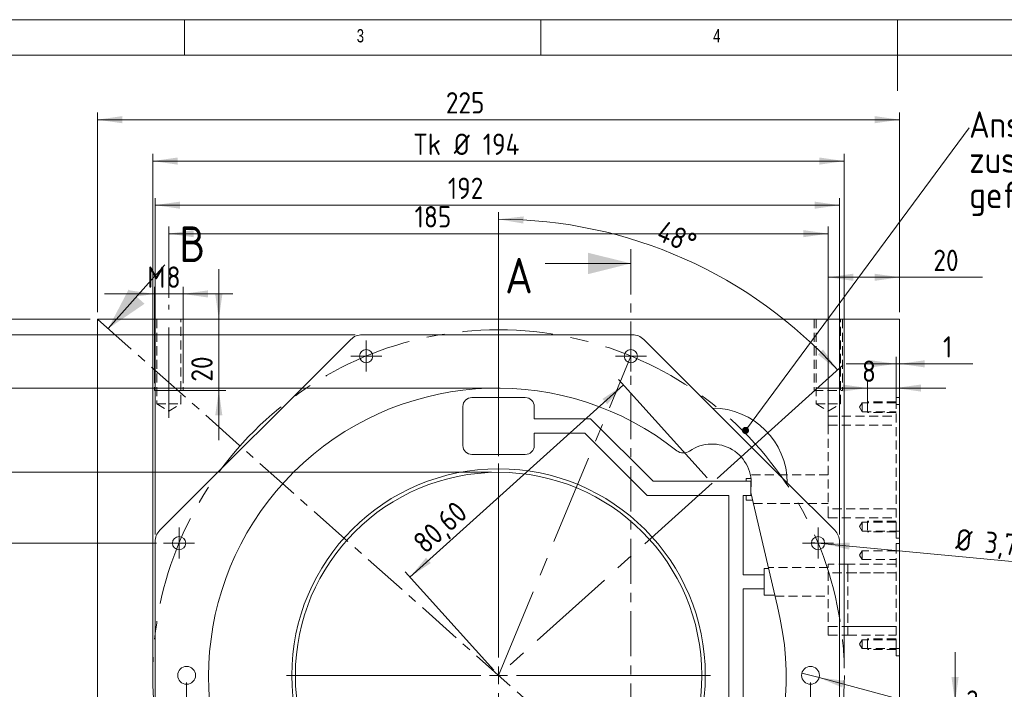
# Model space of a CAD drawing. Header units: millimetres. Extents: x 4 to 415, y 5 to 292.
# Tile 4 of 9: x 87 to 225, y 198 to 292. Entities that reach past the tile are written whole.
import ezdxf

# ---------------------------------------------------------------- set-up
doc = ezdxf.new("R2010")
doc.units = ezdxf.units.MM
for name, pattern in [('CENTER', [10.16, 6.35, -1.27, 1.27, -1.27]), ('CENTERX2', [20.32, 12.7, -2.54, 2.54, -2.54]), ('HIDDEN', [1.905, 1.27, -0.635])]:
    doc.linetypes.add(name, pattern=pattern)
doc.styles.add('SLDTEXTSTYLE0', font='TXT', dxfattribs={"width": 0.75})
doc.styles.add('SLDTEXTSTYLE1', font='ISOCP', dxfattribs={"width": 0.96})
doc.dimstyles.new('SLDDIMSTYLE0', dxfattribs={"dimtxt": 3, "dimasz": 3.5, "dimexe": 0, "dimexo": 0.0625, "dimgap": 0.75, "dimtad": 1, "dimlfac": 2, "dimrnd": 1e-09, "dimzin": 12, "dimdsep": 46, "dimtxsty": 'SLDTEXTSTYLE1', "dimsah": 1, "dimcen": 0.09, "dimadec": 0, "dimazin": 3, "dimtfac": 1, "dimtofl": 0, "dimtmove": 0, "dimatfit": 3, "dimfxl": 1, "dimfrac": 2, "dimtolj": 1, "dimtzin": 12, "dimarcsym": 0})
doc.dimstyles.new('SLDDIMSTYLE1', dxfattribs={"dimtxt": 3, "dimasz": 3.5, "dimexe": 0, "dimexo": 0.0625, "dimgap": 0.75, "dimtad": 1, "dimdec": 4, "dimlfac": 2, "dimzin": 12, "dimdsep": 46, "dimtxsty": 'SLDTEXTSTYLE1', "dimsah": 1, "dimcen": 0.09, "dimadec": 0, "dimazin": 3, "dimtfac": 1, "dimtdec": 0, "dimtofl": 0, "dimtmove": 0, "dimatfit": 3, "dimfxl": 1, "dimfrac": 2, "dimtolj": 1, "dimtzin": 12, "dimarcsym": 0})
doc.dimstyles.new('SLDDIMSTYLE2', dxfattribs={"dimtxt": 3, "dimasz": 3.5, "dimexe": 0, "dimexo": 0.0625, "dimgap": 0.75, "dimtad": 1, "dimlfac": 2, "dimrnd": 1e-09, "dimzin": 12, "dimdsep": 46, "dimtxsty": 'SLDTEXTSTYLE1', "dimsah": 1, "dimcen": 0.09, "dimadec": 0, "dimazin": 3, "dimtfac": 1, "dimtofl": 0, "dimtmove": 0, "dimatfit": 3, "dimfxl": 1, "dimfrac": 2, "dimtolj": 1, "dimtzin": 12, "dimarcsym": 0})
doc.dimstyles.new('SLDDIMSTYLE3', dxfattribs={"dimtxt": 3, "dimasz": 3.5, "dimexe": 0, "dimexo": 0.0625, "dimgap": 0.75, "dimtad": 1, "dimlfac": 2, "dimrnd": 1e-09, "dimzin": 12, "dimdsep": 46, "dimtxsty": 'SLDTEXTSTYLE1', "dimblk1": 'NONE', "dimsah": 1, "dimcen": 0, "dimadec": 0, "dimazin": 3, "dimtfac": 1, "dimtmove": 0, "dimatfit": 3, "dimldrblk": 'NONE', "dimfxl": 1, "dimfrac": 2, "dimtolj": 1, "dimtzin": 12, "dimarcsym": 0})
doc.dimstyles.new('SLDDIMSTYLE4', dxfattribs={"dimtxt": 3, "dimasz": 3.5, "dimexe": 0, "dimexo": 0.0625, "dimgap": 0.75, "dimtad": 1, "dimlfac": 2, "dimrnd": 1e-09, "dimzin": 12, "dimdsep": 46, "dimtxsty": 'SLDTEXTSTYLE1', "dimblk1": 'NONE', "dimsah": 1, "dimcen": 0, "dimadec": 0, "dimazin": 3, "dimtfac": 1, "dimtmove": 0, "dimatfit": 3, "dimldrblk": 'NONE', "dimfxl": 1, "dimfrac": 2, "dimtolj": 1, "dimtzin": 12, "dimarcsym": 0})
doc.dimstyles.new('SLDDIMSTYLE5', dxfattribs={"dimtxt": 3, "dimasz": 3.5, "dimexe": 0, "dimexo": 0.0625, "dimgap": 0.75, "dimtad": 1, "dimlfac": 2, "dimrnd": 1e-09, "dimzin": 12, "dimdsep": 46, "dimtxsty": 'SLDTEXTSTYLE1', "dimsah": 1, "dimcen": 0.09, "dimadec": 0, "dimazin": 3, "dimtfac": 1, "dimtmove": 0, "dimatfit": 0, "dimfxl": 1, "dimfrac": 2, "dimtolj": 1, "dimtzin": 12, "dimarcsym": 0})

# ---------------------------------------------------------------- blocks, each defined once
blk = doc.blocks.new('_D')
at = {"color": 7, "linetype": 'Continuous', "lineweight": 0}
for p, q in [((105.56, 200.96), (105.56, 273.15)), ((105.56, 272.15), (202.56, 272.15)), ((202.56, 200.96), (202.56, 273.15))]:
    blk.add_line(p, q, dxfattribs=at)
for points in [[(105.56, 272.15), (109.06, 271.65), (109.06, 272.65)], [(202.56, 272.15), (199.06, 272.65), (199.06, 271.65)]]:
    blk.add_solid(points, dxfattribs=at)
at = {"color": 7, "linetype": 'Continuous', "lineweight": 0, "char_height": 3, "attachment_point": 1, "style": 'SLDTEXTSTYLE1'}
for s, insert in [('Tk', (142.1, 276.01, 0.05)), ('%%c', (147.79, 276.01, 0.05)), ('194', (151.86, 276.01, 0.05))]:
    blk.add_mtext(s, dxfattribs=dict(at, insert=insert))
blk = doc.blocks.new('_D_1')
at = {"color": 7, "linetype": 'Continuous', "lineweight": 0}
for p, q in [((171.58, 240.73), (141.63, 213.76)), ((183.34, 227.68), (170.91, 241.47)), ((153.4, 200.7), (140.97, 214.5))]:
    blk.add_line(p, q, dxfattribs=at)
for points in [[(171.58, 240.73), (168.64, 238.76), (169.31, 238.02)], [(141.63, 213.76), (144.57, 215.73), (143.9, 216.47)]]:
    blk.add_solid(points, dxfattribs=at)
at = {"color": 7, "linetype": 'Continuous', "lineweight": 0, "insert": (141.79, 219.11, 0.05), "char_height": 3, "attachment_point": 1, "rotation": 42.0106, "style": 'SLDTEXTSTYLE1'}
blk.add_mtext('80,60', dxfattribs=at)
blk = doc.blocks.new('_D_2')
at = {"color": 7, "linetype": 'Continuous', "lineweight": 0}
for p, q in [((154.06, 230.71), (154.06, 264.98)), ((184.75, 227.6), (202.37, 243.48))]:
    blk.add_line(p, q, dxfattribs=at)
blk.add_arc((154.06, 199.96), 64.02, 42.0106, 90, dxfattribs=at)
for points in [[(154.06, 263.98), (157.55, 263.38), (157.58, 264.38)], [(201.63, 242.81), (199.58, 245.69), (198.86, 245)]]:
    blk.add_solid(points, dxfattribs=at)
at = {"color": 7, "linetype": 'Continuous', "lineweight": 0, "insert": (177.23, 263.93, 0.05), "char_height": 3, "attachment_point": 1, "rotation": 336.3037, "style": 'SLDTEXTSTYLE1'}
blk.add_mtext('48°', dxfattribs=at)
blk = doc.blocks.new('_D_3')
at = {"color": 7, "linetype": 'Continuous', "lineweight": 0}
for p, q in [((96.81, 249.96), (50.81, 249.96)), ((51.81, 249.96), (51.81, 149.96)), ((96.81, 149.96), (50.81, 149.96))]:
    blk.add_line(p, q, dxfattribs=at)
for points in [[(51.81, 249.96), (51.31, 246.46), (52.31, 246.46)], [(51.81, 149.96), (52.31, 153.46), (51.31, 153.46)]]:
    blk.add_solid(points, dxfattribs=at)
at = {"color": 7, "linetype": 'Continuous', "lineweight": 0, "insert": (47.95, 192.29, 5.05), "char_height": 3, "attachment_point": 1, "rotation": 90, "style": 'SLDTEXTSTYLE1'}
blk.add_mtext('200', dxfattribs=at)
blk = doc.blocks.new('_D_4')
at = {"color": 7, "linetype": 'Continuous', "lineweight": 0}
for p, q in [((133.94, 247.78), (57.75, 247.78)), ((58.75, 247.78), (58.75, 151.78)), ((133.94, 151.78), (57.75, 151.78))]:
    blk.add_line(p, q, dxfattribs=at)
for points in [[(58.75, 247.78), (58.25, 244.28), (59.25, 244.28)], [(58.75, 151.78), (59.25, 155.28), (58.25, 155.28)]]:
    blk.add_solid(points, dxfattribs=at)
at = {"color": 7, "linetype": 'Continuous', "lineweight": 0, "insert": (54.88, 192.58, 5.05), "char_height": 3, "attachment_point": 1, "rotation": 90, "style": 'SLDTEXTSTYLE1'}
blk.add_mtext('192', dxfattribs=at)
blk = doc.blocks.new('_D_5')
at = {"color": 7, "linetype": 'Continuous', "lineweight": 0}
for p, q in [((152.89, 240.28), (62.81, 240.28)), ((63.81, 240.28), (63.81, 159.28)), ((152.89, 159.28), (62.81, 159.28))]:
    blk.add_line(p, q, dxfattribs=at)
for points in [[(63.81, 240.28), (63.31, 236.78), (64.31, 236.78)], [(63.81, 159.28), (64.31, 162.78), (63.31, 162.78)]]:
    blk.add_solid(points, dxfattribs=at)
at = {"color": 7, "linetype": 'Continuous', "lineweight": 0, "char_height": 3, "attachment_point": 1, "rotation": 90, "style": 'SLDTEXTSTYLE1'}
for s, insert in [('162', (59.95, 194.62, 5.05)), ('%%c', (59.95, 190.55, 5.05))]:
    blk.add_mtext(s, dxfattribs=dict(at, insert=insert))
blk = doc.blocks.new('_D_6')
at = {"color": 7, "linetype": 'Continuous', "lineweight": 0}
for p, q in [((153.06, 228.46), (72.93, 228.46)), ((73.93, 228.46), (73.93, 171.46)), ((153.06, 171.46), (72.93, 171.46))]:
    blk.add_line(p, q, dxfattribs=at)
for points in [[(73.93, 228.46), (73.43, 224.96), (74.43, 224.96)], [(73.93, 171.46), (74.43, 174.96), (73.43, 174.96)]]:
    blk.add_solid(points, dxfattribs=at)
at = {"color": 7, "linetype": 'Continuous', "lineweight": 0, "char_height": 3, "attachment_point": 1, "rotation": 90, "style": 'SLDTEXTSTYLE1'}
for s, insert in [('H7', (65.77, 201.4, 5.05)), ('114', (70.06, 192.11, 5.05)), ('%%c', (70.06, 188.04, 5.05))]:
    blk.add_mtext(s, dxfattribs=dict(at, insert=insert))
blk = doc.blocks.new('_D_7')
at = {"color": 7, "linetype": 'Continuous', "lineweight": 0}
for p, q in [((106.08, 218.52), (78.07, 218.52)), ((79.07, 218.52), (79.07, 181.4)), ((106.08, 181.4), (78.07, 181.4))]:
    blk.add_line(p, q, dxfattribs=at)
for points in [[(79.07, 218.52), (78.57, 215.02), (79.57, 215.02)], [(79.07, 181.4), (79.57, 184.9), (78.57, 184.9)]]:
    blk.add_solid(points, dxfattribs=at)
at = {"color": 7, "linetype": 'Continuous', "lineweight": 0, "insert": (75.2, 190.54, 5.05), "char_height": 3, "attachment_point": 1, "rotation": 90, "style": 'SLDTEXTSTYLE1'}
blk.add_mtext('74,24', dxfattribs=at)
blk = doc.blocks.new('_D_8')
at = {"color": 7, "linetype": 'Continuous', "lineweight": 0}
for p, q in [((97.81, 250.96), (97.81, 278.96)), ((210.31, 250.96), (210.31, 278.96)), ((210.31, 277.96), (97.81, 277.96))]:
    blk.add_line(p, q, dxfattribs=at)
for points in [[(97.81, 277.96), (101.31, 277.46), (101.31, 278.46)], [(210.31, 277.96), (206.81, 278.46), (206.81, 277.46)]]:
    blk.add_solid(points, dxfattribs=at)
at = {"color": 7, "linetype": 'Continuous', "lineweight": 0, "insert": (146.67, 281.83, 5.05), "char_height": 3, "attachment_point": 1, "style": 'SLDTEXTSTYLE1'}
blk.add_mtext('225', dxfattribs=at)
blk = doc.blocks.new('_D_9')
at = {"color": 7, "linetype": 'Continuous', "lineweight": 0}
for p, q in [((105.89, 219.73), (105.89, 266.96)), ((201.89, 219.73), (201.89, 266.96)), ((105.89, 265.96), (201.89, 265.96))]:
    blk.add_line(p, q, dxfattribs=at)
for points in [[(105.89, 265.96), (109.39, 265.46), (109.39, 266.46)], [(201.89, 265.96), (198.39, 266.46), (198.39, 265.46)]]:
    blk.add_solid(points, dxfattribs=at)
at = {"color": 7, "linetype": 'Continuous', "lineweight": 0, "insert": (146.96, 269.83, 5.05), "char_height": 3, "attachment_point": 1, "style": 'SLDTEXTSTYLE1'}
blk.add_mtext('192', dxfattribs=at)
blk = doc.blocks.new('_D_10')
at = {"color": 7, "linetype": 'Continuous', "lineweight": 0}
for q in [(197.95, 218.61), (245.16, 214.16)]:
    blk.add_line((199.79, 218.43), q, dxfattribs=at)
blk.add_solid([(199.79, 218.43), (203.23, 217.61), (203.33, 218.6)], dxfattribs=at)
at = {"color": 7, "linetype": 'Continuous', "lineweight": 0, "char_height": 3, "attachment_point": 1, "rotation": 354.6231, "style": 'SLDTEXTSTYLE1'}
for s, insert in [('%%c', (218.36, 220.56, 5.05)), ('3,70', (222.42, 220.18, 5.05)), ('für M4', (233.62, 219.13, 5.05))]:
    blk.add_mtext(s, dxfattribs=dict(at, insert=insert))
blk = doc.blocks.new('_NONE')
blk = doc.blocks.new('_D_11')
at = {"color": 7, "linetype": 'Continuous', "lineweight": 0}
for p, q in [((110.31, 198.96), (110.31, 127.15)), ((197.81, 198.96), (197.81, 127.15)), ((110.31, 128.15), (197.81, 128.15))]:
    blk.add_line(p, q, dxfattribs=at)
for points in [[(110.31, 128.15), (113.81, 127.65), (113.81, 128.65)], [(197.81, 128.15), (194.31, 128.65), (194.31, 127.65)]]:
    blk.add_solid(points, dxfattribs=at)
at = {"color": 7, "linetype": 'Continuous', "lineweight": 0, "insert": (149.33, 132.01, 5.05), "char_height": 3, "attachment_point": 1, "style": 'SLDTEXTSTYLE1'}
blk.add_mtext('175', dxfattribs=at)
blk = doc.blocks.new('_D_12')
at = {"color": 7, "linetype": 'Continuous', "lineweight": 0}
for q in [(196.61, 200.28), (271.66, 180.17)]:
    blk.add_line((199.02, 199.64), q, dxfattribs=at)
blk.add_solid([(199.02, 199.64), (202.27, 198.25), (202.53, 199.21)], dxfattribs=at)
at = {"color": 7, "linetype": 'Continuous', "lineweight": 0, "char_height": 3, "attachment_point": 1, "rotation": 345, "style": 'SLDTEXTSTYLE1'}
for s, insert in [('2x', (219.83, 198.05, 5.05)), ('H7', (235.87, 198.19, 5.05)), ('%%c', (225.04, 196.65, 5.05)), ('5', (228.97, 195.6, 5.05)), ('mit Deckel gebohrt', (240.28, 192.57, 5.05))]:
    blk.add_mtext(s, dxfattribs=dict(at, insert=insert))
blk = doc.blocks.new('_D_16')
at = {"color": 7, "linetype": 'Continuous', "lineweight": 0}
for p, q in [((209.81, 239.96), (209.81, 244.69)), ((209.81, 243.69), (202.81, 243.69)), ((210.31, 243.69), (209.81, 243.69)), ((210.31, 243.69), (220.59, 243.69))]:
    blk.add_line(p, q, dxfattribs=at)
for points in [[(209.81, 243.69), (206.31, 244.19), (206.31, 243.19)], [(210.31, 243.69), (213.81, 243.19), (213.81, 244.19)]]:
    blk.add_solid(points, dxfattribs=at)
at = {"color": 7, "linetype": 'Continuous', "lineweight": 0, "insert": (216.4, 247.56, 5.05), "char_height": 3, "attachment_point": 1, "style": 'SLDTEXTSTYLE1'}
blk.add_mtext('1', dxfattribs=at)
blk = doc.blocks.new('_D_17')
at = {"color": 7, "linetype": 'Continuous', "lineweight": 0}
for p, q in [((200.31, 237.34), (200.31, 256.84)), ((200.31, 255.84), (210.31, 255.84)), ((210.31, 250.96), (210.31, 256.84)), ((210.31, 255.84), (221.94, 255.84))]:
    blk.add_line(p, q, dxfattribs=at)
for points in [[(200.31, 255.84), (203.81, 255.34), (203.81, 256.34)], [(210.31, 255.84), (206.81, 256.34), (206.81, 255.34)]]:
    blk.add_solid(points, dxfattribs=at)
at = {"color": 7, "linetype": 'Continuous', "lineweight": 0, "insert": (215.05, 259.71, 5.05), "char_height": 3, "attachment_point": 1, "style": 'SLDTEXTSTYLE1'}
blk.add_mtext('20', dxfattribs=at)
blk = doc.blocks.new('_D_21')
at = {"color": 7, "linetype": 'Continuous', "lineweight": 0}
for p, q in [((205.81, 237.84), (205.81, 241.29)), ((209.81, 237.84), (209.81, 241.29)), ((205.81, 240.29), (198.81, 240.29)), ((209.81, 240.29), (205.81, 240.29)), ((209.81, 240.29), (216.81, 240.29))]:
    blk.add_line(p, q, dxfattribs=at)
for points in [[(205.81, 240.29), (202.31, 240.79), (202.31, 239.79)], [(209.81, 240.29), (213.31, 239.79), (213.31, 240.79)]]:
    blk.add_solid(points, dxfattribs=at)
at = {"color": 7, "linetype": 'Continuous', "lineweight": 0, "insert": (205.04, 244.15, 5.05), "char_height": 3, "attachment_point": 1, "style": 'SLDTEXTSTYLE1'}
blk.add_mtext('8', dxfattribs=at)
blk = doc.blocks.new('_D_22')
at = {"color": 7, "linetype": 'Continuous', "lineweight": 0}
for p, q in [((218.09, 196.21), (218.09, 203.21)), ((203.81, 196.21), (219.09, 196.21)), ((218.09, 196.21), (218.09, 193.71)), ((203.81, 193.71), (219.09, 193.71)), ((218.09, 193.71), (218.09, 189.21))]:
    blk.add_line(p, q, dxfattribs=at)
for points in [[(218.09, 196.21), (218.59, 199.71), (217.59, 199.71)], [(218.09, 193.71), (217.59, 190.21), (218.59, 190.21)]]:
    blk.add_solid(points, dxfattribs=at)
at = {"color": 7, "linetype": 'Continuous', "lineweight": 0, "char_height": 3, "attachment_point": 1, "rotation": 90, "style": 'SLDTEXTSTYLE1'}
for s, insert in [('5', (214.23, 191.9, 5.05)), ('M', (214.23, 189.21, 5.05))]:
    blk.add_mtext(s, dxfattribs=dict(at, insert=insert))
blk = doc.blocks.new('_D_27')
at = {"color": 7, "linetype": 'Continuous', "lineweight": 0}
for p, q in [((105.81, 240.96), (105.81, 254.5)), ((109.81, 240.96), (109.81, 254.5)), ((105.81, 253.5), (98.81, 253.5)), ((105.81, 253.5), (109.81, 253.5)), ((109.81, 253.5), (116.81, 253.5))]:
    blk.add_line(p, q, dxfattribs=at)
for points in [[(105.81, 253.5), (102.31, 254), (102.31, 253)], [(109.81, 253.5), (113.31, 253), (113.31, 254)]]:
    blk.add_solid(points, dxfattribs=at)
at = {"color": 7, "linetype": 'Continuous', "lineweight": 0, "char_height": 3, "attachment_point": 1, "style": 'SLDTEXTSTYLE1'}
for s, insert in [('M', (104.81, 257.36, 5.05)), ('8', (107.51, 257.36, 5.05))]:
    blk.add_mtext(s, dxfattribs=dict(at, insert=insert))
blk = doc.blocks.new('_D_28')
at = {"color": 7, "linetype": 'Continuous', "lineweight": 0}
for p, q in [((114.83, 249.96), (114.83, 256.96)), ((106.81, 249.96), (115.83, 249.96)), ((114.83, 249.96), (114.83, 239.96)), ((106.81, 239.96), (115.83, 239.96)), ((114.83, 239.96), (114.83, 232.96))]:
    blk.add_line(p, q, dxfattribs=at)
for points in [[(114.83, 249.96), (115.33, 253.46), (114.33, 253.46)], [(114.83, 239.96), (114.33, 236.46), (115.33, 236.46)]]:
    blk.add_solid(points, dxfattribs=at)
at = {"color": 7, "linetype": 'Continuous', "lineweight": 0, "insert": (110.96, 241.19, 5.05), "char_height": 3, "attachment_point": 1, "rotation": 90, "style": 'SLDTEXTSTYLE1'}
blk.add_mtext('20', dxfattribs=at)
blk = doc.blocks.new('_D_29')
at = {"color": 7, "linetype": 'Continuous', "lineweight": 0}
for p, q in [((107.81, 252.96), (107.81, 262.96)), ((200.31, 252.96), (200.31, 262.96)), ((200.31, 261.96), (107.81, 261.96))]:
    blk.add_line(p, q, dxfattribs=at)
for points in [[(107.81, 261.96), (111.31, 261.46), (111.31, 262.46)], [(200.31, 261.96), (196.81, 262.46), (196.81, 261.46)]]:
    blk.add_solid(points, dxfattribs=at)
at = {"color": 7, "linetype": 'Continuous', "lineweight": 0, "insert": (142.3, 265.83, 5.05), "char_height": 3, "attachment_point": 1, "style": 'SLDTEXTSTYLE1'}
blk.add_mtext('185', dxfattribs=at)
blk = doc.blocks.new('SW_NOTE_7')
at = {"color": 0, "linetype": 'Continuous', "lineweight": 0, "attachment_point": 1, "style": 'SLDTEXTSTYLE1'}
for s, insert, char_height in [('Anspiegelung', (0, 4.77), 3.7042), ('zusammen mit Deckel', (0, -0.16), 3.7042), ('gefräst', (0, -5.1), 3.704)]:
    blk.add_mtext(s, dxfattribs=dict(at, insert=insert, char_height=char_height))
blk = doc.blocks.new('SW_CENTERMARKSYMBOL_3')
at = {"color": 0, "linetype": 'Continuous', "lineweight": 0}
for p, q in [((0, 1.25), (0, 2.175)), ((-1.25, 0), (-2.175, 0)), ((0, 0), (-1.25, 0)), ((0, 0), (0, 1.25)), ((0, 0), (0, -1.25)), ((0, 0), (1.25, 0)), ((1.25, 0), (2.175, 0)), ((0, -1.25), (0, -2.175))]:
    blk.add_line(p, q, dxfattribs=at)
blk = doc.blocks.new('SW_CENTERMARKSYMBOL_4')
at = {"color": 0, "linetype": 'Continuous', "lineweight": 0}
for p, q in [((0, 1.25), (0, 2.175)), ((-1.25, 0), (-2.175, 0)), ((0, 0), (-1.25, 0)), ((0, 0), (0, 1.25)), ((0, 0), (0, -1.25)), ((0, 0), (1.25, 0)), ((1.25, 0), (2.175, 0)), ((0, -1.25), (0, -2.175))]:
    blk.add_line(p, q, dxfattribs=at)
blk = doc.blocks.new('SW_CENTERMARKSYMBOL_5')
at = {"color": 0, "linetype": 'Continuous', "lineweight": 0}
for p, q in [((0, 1.25), (0, 2.175)), ((-1.25, 0), (-2.175, 0)), ((0, 0), (-1.25, 0)), ((0, 0), (0, 1.25)), ((0, 0), (0, -1.25)), ((0, 0), (1.25, 0)), ((1.25, 0), (2.175, 0)), ((0, -1.25), (0, -2.175))]:
    blk.add_line(p, q, dxfattribs=at)
blk = doc.blocks.new('SW_CENTERMARKSYMBOL_7')
at = {"color": 0, "linetype": 'Continuous', "lineweight": 0}
for p, q in [((0, 1.25), (0, 2.175)), ((-1.25, 0), (-2.175, 0)), ((0, 0), (-1.25, 0)), ((0, 0), (0, 1.25)), ((0, 0), (0, -1.25)), ((0, 0), (1.25, 0)), ((1.25, 0), (2.175, 0)), ((0, -1.25), (0, -2.175))]:
    blk.add_line(p, q, dxfattribs=at)
blk = doc.blocks.new('SW_CENTERMARKSYMBOL_8')
at = {"color": 0, "linetype": 'Continuous', "lineweight": 0}
for p, q in [((0, 2.5), (0, 29.75)), ((-2.5, 0), (-29.75, 0)), ((0, 0), (-1.25, 0)), ((0, 0), (0, 1.25)), ((0, 0), (0, -1.25)), ((0, 0), (1.25, 0)), ((2.5, 0), (29.75, 0)), ((0, -2.5), (0, -29.75))]:
    blk.add_line(p, q, dxfattribs=at)
blk = doc.blocks.new('_DOT')
at = {"color": 0, "linetype": 'ByBlock', "lineweight": -2}
blk.add_line((-0.5, 0), (-1, 0), dxfattribs=at)
at = {"color": 0, "linetype": 'ByBlock', "const_width": 0.5}
blk.add_lwpolyline([(-0.25, 0, 1), (0.25, 0, 1)], format="xyb", close=True, dxfattribs=at)

msp = doc.modelspace()

# ---------------------------------------------------------------- linework, layer by layer
at = {"color": 7, "linetype": 'Continuous', "lineweight": 0}
for p, q in [((415, 292), (5, 292)), ((110, 292), (110, 287)), ((160, 287), (160, 292)), ((210, 292), (210, 282)), ((410, 287), (10, 287)), ((188.701414, 234.336116), (220.068027, 276.814059)), ((107.281694, 257.601543), (99.309328, 248.632632)), ((160.624656, 257.783823), (172.624656, 257.783823))]:
    msp.add_line(p, q, dxfattribs=at)
at = {"color": 7, "linetype": 'CENTER', "lineweight": 0}
for p, q in [((172.624656, 259.783823), (172.624656, 140.944716)), ((97.81451, 249.96136), (210.314509, 149.961359))]:
    msp.add_line(p, q, dxfattribs=at)
at = {"color": 7, "linetype": 'CENTERX2', "lineweight": 0}
for p, q in [((107.814509, 236.086359), (107.814509, 251.961359)), ((200.314509, 236.086359), (200.314509, 251.961359)), ((154.064509, 199.961359), (172.624656, 244.769517)), ((184.007895, 226.932569), (154.064509, 199.961359))]:
    msp.add_line(p, q, dxfattribs=at)
at = {"color": 7, "linetype": 'Continuous', "lineweight": 15}
for p, q in [((210.314508, 249.96136), (97.81451, 249.96136)), ((97.81451, 249.96136), (97.81451, 149.961358)), ((210.314508, 149.961358), (210.314508, 249.96136)), ((172.841368, 247.775926), (134.940827, 247.775926)), ((133.349836, 247.116916), (106.550107, 220.317187)), ((184.066869, 237.482405), (174.432358, 247.116915)), ((157.814509, 238.961359), (150.314508, 238.96136)), ((149.064509, 237.711359), (149.064509, 232.211357)), ((159.064511, 235.961358), (159.064511, 237.711357)), ((184.066869, 237.482405), (194.557731, 226.991544)), ((166.978722, 235.961358), (159.064511, 235.961358)), ((175.728723, 227.211359), (166.978722, 235.961358)), ((159.064509, 232.211359), (159.064511, 233.961361)), ((166.150296, 233.961361), (159.064511, 233.961361)), ((174.900295, 225.211358), (166.150296, 233.961361)), ((150.314509, 230.961359), (157.814508, 230.961359)), ((188.814509, 227.211359), (175.728723, 227.211359)), ((189.466484, 227.606228), (188.814509, 227.606228)), ((188.814509, 227.211359), (188.814509, 227.606228)), ((188.814509, 227.211359), (189.460405, 227.211359)), ((189.460405, 227.211359), (189.460405, 226.21136)), ((201.232087, 220.317187), (194.557731, 226.991544)), ((186.364072, 225.211358), (174.900295, 225.211358)), ((186.364072, 225.211358), (186.364072, 183.672914)), ((188.364072, 225.211358), (188.364072, 214.08636)), ((188.814509, 225.211358), (188.364072, 225.211358)), ((188.814509, 225.211358), (189.460405, 225.211358)), ((188.814509, 224.566492), (188.814509, 225.211358)), ((189.460405, 225.640299), (189.460405, 226.21136)), ((193.171788, 209.638852), (189.460405, 225.640299)), ((189.460405, 225.640299), (189.460405, 225.211358)), ((188.814509, 224.566492), (189.709464, 224.566492)), ((105.891097, 218.726196), (105.891095, 180.825655)), ((201.891097, 180.825655), (201.891097, 218.726196)), ((191.314509, 214.08636), (188.364072, 214.08636)), ((191.942142, 214.940409), (191.314509, 214.940409)), ((191.314509, 214.08636), (191.314509, 214.940409)), ((191.314509, 212.08636), (191.314509, 214.08636)), ((188.364072, 212.08636), (188.364072, 182.740299)), ((191.314509, 212.08636), (188.364072, 212.08636)), ((191.314509, 211.232309), (191.314509, 212.08636)), ((191.314509, 211.232309), (192.802201, 211.232309))]:
    msp.add_line(p, q, dxfattribs=at)
at = {"color": 7, "linetype": 'HIDDEN', "lineweight": 0}
for p, q in [((105.814509, 249.961359), (105.814509, 239.961359)), ((106.114509, 249.96136), (106.114509, 238.08636)), ((109.514506, 238.08636), (109.514506, 249.96136)), ((109.814509, 249.961359), (109.814509, 239.961359)), ((198.314509, 249.961359), (198.314509, 239.961359)), ((198.614509, 249.96136), (198.614509, 238.08636)), ((202.014509, 238.08636), (202.014509, 249.96136)), ((202.314509, 249.961359), (202.314509, 239.961359)), ((105.814509, 239.961359), (109.814509, 239.961359)), ((198.314509, 239.961359), (202.314509, 239.961359)), ((209.814509, 238.96136), (210.314508, 238.96136)), ((209.814509, 237.961358), (209.814509, 238.96136)), ((106.114509, 238.08636), (107.814508, 238.08636)), ((106.114509, 238.08636), (107.814508, 237.064897)), ((107.814508, 238.08636), (109.514506, 238.08636)), ((107.814508, 237.064897), (109.514506, 238.08636)), ((198.614509, 238.08636), (200.314509, 238.08636)), ((198.614509, 238.08636), (200.314509, 237.064897)), ((200.314509, 238.08636), (202.014509, 238.08636)), ((200.314509, 237.064897), (202.014509, 238.08636)), ((205.064509, 238.211358), (204.688971, 237.586359)), ((204.688971, 237.586359), (205.064509, 236.96136)), ((205.064509, 238.211358), (205.064509, 236.96136)), ((209.814509, 238.211358), (205.064509, 238.211358)), ((209.814509, 238.336359), (205.814509, 238.336359)), ((205.814509, 238.336359), (205.814509, 236.836359)), ((209.814509, 220.211359), (209.814509, 237.961358)), ((209.814509, 237.961358), (210.314508, 237.961358)), ((200.314509, 236.33636), (209.814509, 236.33636)), ((200.314509, 235.086358), (200.314509, 236.33636)), ((205.064509, 236.96136), (209.814509, 236.96136)), ((209.814509, 236.836359), (205.814509, 236.836359)), ((200.314509, 235.086358), (200.314509, 223.33636)), ((200.314509, 235.086358), (209.814509, 235.086358)), ((200.314509, 228.086358), (189.386444, 228.086358)), ((189.820826, 224.086358), (200.314509, 224.086358)), ((200.314509, 223.33636), (200.314509, 222.086357)), ((209.814509, 223.33636), (200.314509, 223.33636)), ((200.314509, 222.086357), (209.814509, 222.086357)), ((205.064509, 221.461358), (204.688971, 220.836359)), ((205.064509, 221.461358), (205.064509, 220.211359)), ((209.814509, 221.461358), (205.064509, 221.461358)), ((209.814509, 221.586359), (205.814509, 221.586359)), ((205.814509, 221.586359), (205.814509, 220.086359)), ((204.688971, 220.836359), (205.064509, 220.211359)), ((205.064509, 220.211359), (209.814509, 220.211359)), ((209.814509, 220.086359), (205.814509, 220.086359)), ((210.314508, 220.211359), (209.814509, 220.211359)), ((209.814509, 220.211359), (209.814509, 219.211359)), ((209.814509, 219.211359), (210.314508, 219.211359)), ((210.314508, 218.461359), (209.814509, 218.461359)), ((209.814509, 218.461359), (209.814509, 217.461359)), ((205.064509, 217.461359), (204.688971, 216.83636)), ((204.688971, 216.83636), (205.064509, 216.211359)), ((205.064509, 217.461359), (205.064509, 216.211359)), ((209.814509, 217.461359), (205.064509, 217.461359)), ((209.814509, 203.711359), (209.814509, 217.461359)), ((209.814509, 217.461359), (210.314508, 217.461359)), ((203.064509, 215.586359), (200.314509, 215.586359)), ((200.314509, 205.586359), (200.314509, 215.586359)), ((209.814509, 215.586359), (203.064509, 215.586359)), ((203.064509, 215.586359), (203.064509, 214.336359)), ((205.064509, 216.211359), (209.814509, 216.211359)), ((200.314509, 215.08636), (191.908291, 215.08636)), ((209.814509, 214.336359), (200.314509, 214.336359)), ((203.064509, 214.336359), (203.064509, 206.83636)), ((203.064509, 214.336359), (209.814509, 214.336359)), ((192.836053, 211.086359), (200.314509, 211.086359)), ((200.314509, 206.83636), (209.814509, 206.83636)), ((209.814509, 206.83636), (203.064509, 206.83636)), ((203.064509, 206.83636), (203.064509, 205.586359)), ((200.314509, 205.586359), (203.064509, 205.586359)), ((203.064509, 205.586359), (209.814509, 205.586359)), ((205.064509, 204.96136), (204.688971, 204.33636)), ((205.064509, 204.96136), (205.064509, 203.711359)), ((209.814509, 204.96136), (205.064509, 204.96136)), ((209.814509, 205.086359), (205.814509, 205.086359)), ((205.814509, 205.086359), (205.814509, 203.586359)), ((204.688971, 204.33636), (205.064509, 203.711359)), ((205.064509, 203.711359), (209.814509, 203.711359)), ((209.814509, 203.586359), (205.814509, 203.586359)), ((210.314508, 203.711359), (209.814509, 203.711359)), ((209.814509, 203.711359), (209.814509, 202.711359)), ((209.814509, 202.711359), (210.314508, 202.711359))]:
    msp.add_line(p, q, dxfattribs=at)
at = {"color": 7, "linetype": 'CENTERX2', "lineweight": 0}
msp.add_circle((154.064509, 199.961359), 48.5, dxfattribs=at)
at = {"color": 7, "linetype": 'Continuous', "lineweight": 15}
for centre, radius in [((135.504363, 244.769517), 0.925), ((172.624656, 244.769517), 0.925), ((154.064509, 199.961359), 29), ((154.064509, 199.961359), 28.5), ((109.256352, 218.521506), 0.925), ((198.872666, 218.521506), 0.925), ((110.314509, 199.961359), 1.25), ((197.814509, 199.961359), 1.25)]:
    msp.add_circle(centre, radius, dxfattribs=at)
for centre, radius, start, end in [((134.940827, 245.525926), 2.25, 89.99998535, 135.00000194), ((172.841366, 245.525926), 2.25, 44.99994569, 89.99995961), ((153.891097, 199.775926), 40.5, 51.56045006, 14.0949208), ((150.314509, 237.71136), 1.25, 90.00005083, 180.00003284), ((157.814511, 237.711359), 1.25, 359.99991673, 90.00007895), ((184.007895, 226.932569), 10.55, 0.32028627, 89.67971842), ((150.314509, 232.211359), 1.25, 180.0000819, 269.99999619), ((157.814509, 232.211359), 1.25, 269.99996283, 0.00002726), ((184.007895, 226.932569), 5.5, 352.46516756, 124.90854352), ((180.002018, 232.673035), 1.5, 231.56045006, 304.90854551), ((108.141097, 218.726197), 2.25, 135.00000283, 180.00002191), ((199.641097, 218.726196), 2.25, 359.9999942, 45.00000451)]:
    msp.add_arc(centre, radius, start, end, dxfattribs=at)
at = {"color": 7, "linetype": 'Continuous', "lineweight": 0}
for points in [[(172.624656, 257.783823), (166.624656, 259.283823), (166.624656, 256.283823)], [(99.309328, 248.632632), (104.416625, 252.120542), (102.174397, 254.113633)]]:
    msp.add_solid(points, dxfattribs=at)

# ---------------------------------------------------------------- block references
for name, p in [('SW_NOTE_7', (220.074001, 274.35747)), ('SW_CENTERMARKSYMBOL_4', (135.504363, 244.769517)), ('SW_CENTERMARKSYMBOL_5', (172.624656, 244.769517)), ('SW_CENTERMARKSYMBOL_8', (154.064509, 199.961359)), ('SW_CENTERMARKSYMBOL_3', (109.256352, 218.521506)), ('SW_CENTERMARKSYMBOL_7', (198.872666, 218.521506))]:
    msp.add_blockref(name, p, dxfattribs=at)
at = {"color": 7, "linetype": 'Continuous', "lineweight": 0, "rotation": 233.5570542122}
msp.add_blockref('_DOT', (188.701414, 234.336116, 4.9), dxfattribs=at)

# ---------------------------------------------------------------- texts
at = {"color": 7, "linetype": 'Continuous', "lineweight": 0, "char_height": 1.852083, "attachment_point": 1, "style": 'SLDTEXTSTYLE0'}
for s, insert in [('3', (134.166667, 290.668024)), ('4', (184.166667, 290.668024))]:
    msp.add_mtext(s, dxfattribs=dict(at, insert=insert))
at = {"color": 7, "linetype": 'Continuous', "char_height": 5, "attachment_point": 1, "style": 'SLDTEXTSTYLE1'}
for s, insert in [('B', (109.275267, 262.982867)), ('A', (154.98968, 258.570197))]:
    msp.add_mtext(s, dxfattribs=dict(at, insert=insert))

# ---------------------------------------------------------------- dimensions: what is measured, and where the dimension line sits
at = {"color": 7, "linetype": 'Continuous', "lineweight": 0}
for base, p1, p2, dimstyle, picture, middle in [((97.814509, 277.961359), (210.314509, 249.961359), (97.814509, 249.961359), 'SLDDIMSTYLE0', '_D_8', (151.15694, 277.961359)), ((201.891097, 265.961359), (105.891097, 218.726196), (201.891097, 218.726196), 'SLDDIMSTYLE0', '_D_9', (151.15694, 265.961359)), ((107.814509, 261.963663), (200.314509, 251.961359), (107.814509, 251.961359), 'SLDDIMSTYLE0', '_D_29', (146.490175, 261.963663)), ((210.314509, 255.839909), (200.314509, 236.336359), (210.314509, 249.961359), 'SLDDIMSTYLE0', '_D_17', (218.494335, 255.839909)), ((209.814509, 243.693433), (210.314509, 249.961359), (209.814509, 238.961359), 'SLDDIMSTYLE5', '_D_16', (218.494335, 243.693433)), ((205.814509, 240.286181), (209.814509, 236.836359), (205.814509, 236.836359), 'SLDDIMSTYLE5', '_D_21', (207.431928, 240.286181)), ((197.814509, 128.146793), (110.314509, 199.961359), (197.814509, 199.961359), 'SLDDIMSTYLE0', '_D_11', (153.524636, 128.146793))]:
    dim = msp.add_linear_dim(base=base, p1=p1, p2=p2, dimstyle=dimstyle, dxfattribs=at)
    dim.commit()
    dim.dimension.update_dxf_attribs({"geometry": picture, "text_midpoint": middle, "dimtype": 160})
for base, p1, p2, text, dimstyle, picture, middle in [((202.564509, 272.146793), (105.564509, 199.961359), (202.564509, 199.961359), 'Tk %%c<>', 'SLDDIMSTYLE0', '_D', (151.330352, 272.146793)), ((109.814509, 253.496434), (105.814509, 239.961359), (109.814509, 239.961359), 'M<>', 'SLDDIMSTYLE5', '_D_27', (108.558046, 253.496434))]:
    dim = msp.add_linear_dim(base=base, p1=p1, p2=p2, text=text, dimstyle=dimstyle, dxfattribs=at)
    dim.commit()
    dim.dimension.update_dxf_attribs({"geometry": picture, "text_midpoint": middle, "dimtype": 160})
dim = msp.add_angular_dim_2l(base=(180.097638, 258.447329), line1=((184.007895, 226.932569), (154.064509, 199.961359)), line2=((154.064509, 229.711359), (154.064509, 170.211359)), dimstyle='SLDDIMSTYLE1', dxfattribs=at)
dim.commit()
dim.dimension.update_dxf_attribs({"geometry": '_D_2', "text_midpoint": (179.792748, 258.582091), "dimtype": 162})
for base, p1, p2, angle, dimstyle, picture, middle in [((114.825901, 239.961359), (105.814509, 249.961359), (105.814509, 239.961359), 90, 'SLDDIMSTYLE5', '_D_28', (114.825901, 244.637063)), ((51.814509, 149.961359), (97.814509, 249.961359), (97.814509, 149.961359), 90, 'SLDDIMSTYLE0', '_D_3', (51.814509, 196.777532)), ((58.74649, 151.775926), (134.940827, 247.775926), (134.940827, 151.775926), 90, 'SLDDIMSTYLE0', '_D_4', (58.74649, 196.777532)), ((141.634854, 213.760739), (184.007895, 226.932569), (154.064509, 199.961359), 42.01063307, 'SLDDIMSTYLE0', '_D_1', (148.887352, 220.293355)), ((79.067683, 181.401213), (107.081352, 218.521506), (107.081352, 181.401213), 90, 'SLDDIMSTYLE0', '_D_7', (79.067683, 196.898172))]:
    dim = msp.add_linear_dim(base=base, p1=p1, p2=p2, angle=angle, dimstyle=dimstyle, dxfattribs=at)
    dim.commit()
    dim.dimension.update_dxf_attribs({"geometry": picture, "text_midpoint": middle, "dimtype": 160})
for base, p1, p2, text, dimstyle, picture, middle in [((63.814509, 159.275926), (153.891097, 240.275926), (153.891097, 159.275926), '%%c<>', 'SLDDIMSTYLE0', '_D_5', (63.814509, 196.777532)), ((73.928571, 171.461359), (154.064509, 228.461359), (154.064509, 171.461359), '%%c<>\\SH7^ ;', 'SLDDIMSTYLE2', '_D_6', (73.928571, 196.962965)), ((218.094418, 193.711359), (202.814509, 196.211359), (202.814509, 193.711359), 'M<>', 'SLDDIMSTYLE5', '_D_22', (218.094418, 192.94984))]:
    dim = msp.add_linear_dim(base=base, p1=p1, p2=p2, angle=90, text=text, dimstyle=dimstyle, dxfattribs=at)
    dim.commit()
    dim.dimension.update_dxf_attribs({"geometry": picture, "text_midpoint": middle, "dimtype": 160})
for p1, p2, text, dimstyle, picture, middle in [((197.951736, 218.608184), (199.793596, 218.434828), '<> für M4', 'SLDDIMSTYLE3', '_D_10', (231.700609, 215.431742)), ((196.607102, 200.284883), (199.021916, 199.637835), '2x <>\\SH7^ ; mit Deckel gebohrt', 'SLDDIMSTYLE4', '_D_12', (245.427236, 187.20358))]:
    dim = msp.add_diameter_dim_2p(p1=p1, p2=p2, text=text, dimstyle=dimstyle, dxfattribs=at)
    dim.commit()
    dim.dimension.update_dxf_attribs({"geometry": picture, "text_midpoint": middle, "dimtype": 163})

doc.saveas('drawing.dxf')
